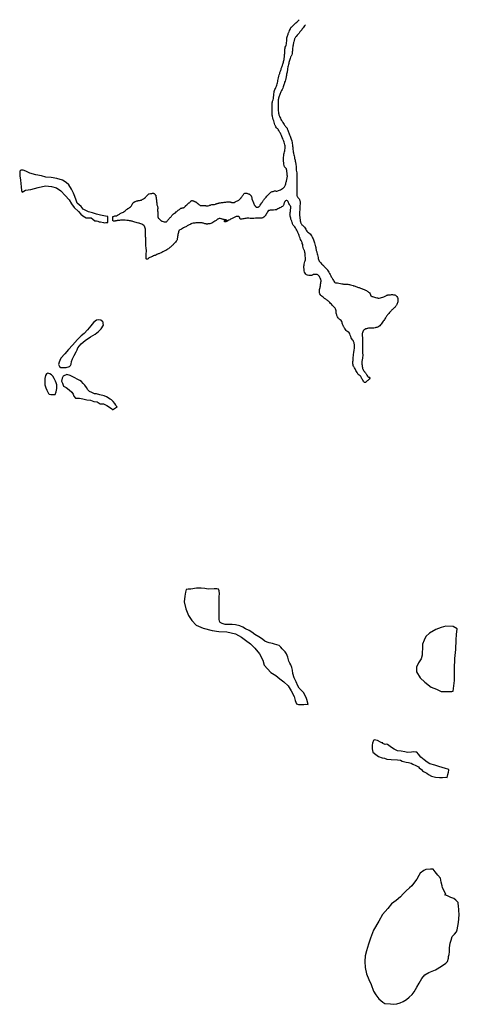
# Model space of a CAD drawing. Extents: x 221108 to 224745, y 857236 to 865373.
import ezdxf

# ---------------------------------------------------------------- set-up
doc = ezdxf.new("R2010")
doc.units = 0
doc.header["$LTSCALE"] = 800
doc.layers.add('WETLANDS', color=11, linetype='CONTINUOUS')

msp = doc.modelspace()

# ---------------------------------------------------------------- linework, layer by layer
at = {"layer": 'WETLANDS', "color": 0}
msp.add_lwpolyline([(223470.9, 865330.8, -0.005244), (223445.3, 865296.5, -0.007448), (223426.6, 865272.8, -0.010934), (223394.4, 865234.9, 0.03995), (223386.2, 865224, 0.061707), (223381.4, 865213.9, 0.028777), (223375.2, 865190.7, 0.005907), (223372.6, 865177.3, 0.002722), (223367.4, 865147.9, 0.034472), (223363.1, 865106.3, -0.061874), (223359.5, 865083.2, -0.135943), (223353.4, 865073.2, 0.133791), (223347.1, 865063, 0.005571), (223341.6, 865043.7, 0.003406), (223333.2, 865012.1, 0.000595), (223328, 864991.8, 0.00356), (223327.2, 864988.4, 0.039292), (223324.5, 864971, -0.027532), (223321.1, 864946.3, -0.006824), (223317.9, 864930.5, 0.006233), (223314.4, 864913.3, 0.022814), (223311.6, 864894.2, -0.045463), (223309.7, 864884.7, -0.019651), (223307.1, 864876.7, 0.007652), (223299.8, 864856.4, 0.006463), (223290.2, 864827.2, -0.009242), (223283.5, 864806.9, -0.046065), (223274.8, 864788.1, 0.035033), (223262.9, 864763.7, 0.01006), (223256.7, 864747.5, 0.01233), (223252.2, 864734, 0.019487), (223247.7, 864716.7, 0.040835), (223246.5, 864708.2, 0.00688), (223246.2, 864700.2, 0.008868), (223246.2, 864694, 0.002454), (223246.4, 864681.8, -0.0027), (223246.5, 864670.7, -0.00428), (223246.5, 864657.9, 0.003439), (223246.5, 864642, 0.012191), (223246.9, 864629.1, 0.008062), (223248.2, 864609.8, 0.018767), (223249.6, 864598.9, 0.023473), (223251.4, 864590.3, 0.02909), (223254, 864582.1, 0.016065), (223260.2, 864567.7, 0.010881), (223269.4, 864548.9, 0.012992), (223277.9, 864533.7, 0.009476), (223283.7, 864524.2, 0.004858), (223295.5, 864506, 0.054277), (223312, 864486.4, -0.108419), (223319.2, 864475.6, -0.000084), (223322.6, 864466.8, -0.000025), (223334, 864437.7, 0), (223340.2, 864421.9, -0.000001), (223345, 864409.7, -0.001691), (223357.7, 864376.8, -0.014485), (223359.1, 864372.9, -0.04381), (223359.7, 864370.1, -0.003035), (223365, 864328.3, -0.007159), (223369.2, 864289.4, 0.028744), (223370.6, 864279.8, 0.002671), (223373.2, 864267.8, -0.000778), (223382.3, 864226.7, -0.000185), (223388.7, 864197, -0.000443), (223391.4, 864184.6, -0.053143), (223393.7, 864163.3, 0.03249), (223396, 864128.3, 0.022183), (223399.5, 864108, -0.038399), (223401.2, 864096.1, -0.013772), (223401.7, 864084.9, -0.007387), (223401.6, 864063.9, -0.012135), (223400.2, 864032.4, 0.021722), (223399.7, 864014.7, 0.000693), (223400.1, 863995.2, 0.000493), (223400.7, 863967.7, 0.000169), (223400.8, 863963.3, -0.000075), (223401.1, 863953.5, -0.041104), (223399.7, 863929.6, 0.105085), (223400.3, 863920.2, 0.061749), (223401.3, 863917.9, 0.015312), (223406.7, 863909.3, 0.020145), (223412.9, 863900.7, -0.021526), (223418.7, 863892.6, -0.040421), (223423.8, 863883.3, -0.055455), (223426.1, 863876, -0.049692), (223427.3, 863863.9, -0.018122), (223426.1, 863830.7, -0.000876), (223425.6, 863825.1, 0.001227), (223425.4, 863821.1, 0.009001), (223423, 863777.2, 0.023757), (223423.2, 863760.6, 0.013123), (223424.4, 863745.6, 0.006802), (223428.1, 863716.7, 0.000566), (223428.5, 863713.7, 0.000858), (223428.8, 863711.8, 0.026168), (223430.1, 863705.3, 0.016354), (223433, 863695.1, 0.049807), (223435.7, 863688.9, 0.027928), (223442.2, 863678.8, 0.08699), (223451.8, 863669.5, -0.069713), (223464.1, 863658.3, -0.08354), (223473.9, 863641.4, 0.091373), (223483.2, 863626.1, 0.059923), (223496, 863614.7, -0.056487), (223509.7, 863602.7, -0.020982), (223521.9, 863588.1, -0.039902), (223527.4, 863579.6, -0.033207), (223535, 863562.8, -0.017358), (223546.4, 863529.4, -0.004292), (223553.2, 863506, -0.012992), (223555.2, 863498.2, -0.040269), (223557.3, 863483.9, 0.056882), (223559.1, 863473.8, 0.005759), (223561.6, 863465.8, -0.004546), (223564.7, 863455.7, -0.001751), (223566.8, 863449, -0.000613), (223572.5, 863429.5, -0.047548), (223576.6, 863408.5, 0.058074), (223580.2, 863391.3, 0.062046), (223586.6, 863378.1, 0.047081), (223598.6, 863363, 0.004154), (223612.2, 863349.1, -0.003573), (223628, 863332.9, -0.001864), (223653.2, 863306.4, -0.03397), (223654.5, 863304.9, -0.026898), (223655.6, 863303, -0.001475), (223675.3, 863268.1, -0.002173), (223689.2, 863242.9, 0.002265), (223702.5, 863218.8, 0.031653), (223711.8, 863204.5, 0.107799), (223715.6, 863201.1, 0.124779), (223724.8, 863198.7, -0.048035), (223749.2, 863196.1, -0.013759), (223773.9, 863190.4, 0.028268), (223786, 863188, 0.068135), (223799.2, 863187.9, -0.062765), (223813.6, 863187.9, -0.015411), (223830.1, 863185.4, -0.017695), (223844.4, 863182.2, -0.006792), (223866, 863176.3, -0.015795), (223875.1, 863173.3, -0.001194), (223889.7, 863168.1, -0.001256), (223903.4, 863163.1, -0.000711), (223915.3, 863158.6, -0.000334), (223940.6, 863149.2, -0.006973), (223948.1, 863146.3, -0.00254), (223968.5, 863137.9, -0.051863), (223982.9, 863130, -0.033732), (224002.5, 863114.5, -0.191384), (224010.3, 863098.5, 0.273021), (224017.7, 863087.9, 0.026432), (224025.4, 863084.8, 0.01262), (224042.1, 863079.7, 0.010695), (224062.2, 863074.6, 0.021113), (224072.5, 863072.6, 0.10008), (224091.4, 863073.7, 0.044633), (224130.9, 863087.8, 0.03466), (224143.1, 863094.5, -0.070768), (224149.3, 863097.3, -0.041269), (224155.4, 863098.6, -0.013021), (224174.8, 863100.5, -0.026224), (224193, 863100.8, -0.032927), (224207.4, 863099.4, -0.113251), (224216.4, 863095.6, -0.069792), (224227.9, 863084.8, -0.115279), (224235.2, 863069.6, -0.089961), (224236, 863048, -0.068489), (224228, 863020.4, -0.083651), (224215, 863000.6, -0.028527), (224195.7, 862982.1, 0.034012), (224179.6, 862966.3, 0.006205), (224155.4, 862938.4, 0.016415), (224146.7, 862927.4, 0.024294), (224133.7, 862908.1, -0.017172), (224115.8, 862880.4, -0.012285), (224104.6, 862865.1, -0.012833), (224093.1, 862851.1, -0.068759), (224078.2, 862837.8, -0.073526), (224061.3, 862829.9, -0.028651), (224047.4, 862826.5, -0.019037), (224026.2, 862823.5, -0.037854), (224001.7, 862822.9, 0.05723), (223985.5, 862821.8, 0.035192), (223981.5, 862820.8, 0.013869), (223971.7, 862817.2, 0.086322), (223954.1, 862806.5, 0.115861), (223945.2, 862793.9, 0.074638), (223941.4, 862778.7, 0.058007), (223941.9, 862758.5, 0.022906), (223944.2, 862746.7, -0.05601), (223944.7, 862741.9, -0.002453), (223944.8, 862730.6, -0.002368), (223944.7, 862718.9, -0.002123), (223944.4, 862696.2, 0.006239), (223944.3, 862688.4, 0.004143), (223944.4, 862680.6, -0.002558), (223944.7, 862667.9, -0.002175), (223944.8, 862651.6, 0.001214), (223945, 862622.3, 0.008507), (223945.3, 862608.7, -0.008705), (223945.6, 862595.4, -0.060611), (223943.4, 862575.7, 0.045151), (223939.6, 862549.4, 0.001886), (223938.9, 862536.9, 0.007602), (223938.9, 862533.8, 0.003754), (223938.8, 862529.9, 0.019654), (223938.8, 862529.2, 0.021438), (223939, 862527.9, -0.007601), (223939.6, 862524.2, -0.010151), (223940.2, 862518.3, 0.005907), (223941.3, 862508, 0.0328), (223944.4, 862491.3, 0.052946), (223948, 862481.4, 0.023953), (223951.5, 862475.1, 0.035472), (223954.4, 862471.1, 0.00125), (223957.1, 862467.9, -0.001182), (223960, 862464.4, -0.001315), (223966, 862457.2, -0.001295), (223972, 862449.9, -0.060424), (223977.3, 862441.6, 0.037362), (223985.1, 862427.9, 0.025888), (223988.9, 862422.8, 0.031997), (223992.5, 862419.1, 0.268352), (223998.2, 862417.8, -0.257), (224004.2, 862416.6, -0.043613), (224005.5, 862415.3, -0.086685), (224006, 862414.5, -0.255617), (224005.4, 862410.9, -0.039839), (223991.1, 862395, -0.003757), (223983.2, 862387.7, -0.005365), (223977.6, 862382.6, -0.02566), (223969.2, 862376, -0.060439), (223965.2, 862373.8, -0.315872), (223960.8, 862374.9, -0.043938), (223943, 862399, -0.029947), (223935, 862414, 0.046806), (223929.5, 862423.4, 0.118747), (223915.4, 862435.7, -0.146309), (223904.4, 862446.4, -0.0081), (223898.8, 862457, 0.005125), (223889.9, 862473.7, 0.012295), (223873.6, 862502.1, -0.0299), (223867.3, 862514.1, -0.082327), (223865.7, 862520.2, -0.027342), (223864.9, 862539.2, -0.011734), (223866.1, 862573.1, -0.019001), (223868.1, 862594, -0.001678), (223870.4, 862610.3, 0.001602), (223872.8, 862627.3, 0.002096), (223873.8, 862635.2, 0.000831), (223876.3, 862655.2, 0.063284), (223876.3, 862688.4, 0.076534), (223868.6, 862714.7, 0.050577), (223861.2, 862727.2, -0.039238), (223851.3, 862743, -0.064895), (223842.5, 862767.2, 0.095315), (223835.4, 862783.4, 0.129882), (223823.1, 862794, -0.117139), (223809.3, 862805.4, -0.011078), (223798.7, 862819.9, -0.016891), (223792.3, 862829.8, -0.010819), (223787.4, 862838.5, -0.007886), (223781, 862850.7, -0.085567), (223776.9, 862864.3, 0.076074), (223772.5, 862879.7, 0.174448), (223758.7, 862894, -0.146397), (223741.4, 862909.8, -0.030553), (223732.5, 862927.2, -0.045604), (223728.4, 862939.6, -0.066028), (223727, 862953.5, 0.068874), (223725.6, 862966.8, 0.04594), (223719.3, 862984.9, 0.074272), (223712.9, 862994.8, 0.030364), (223701.1, 863006.6, -0.023932), (223686, 863021.4, -0.015571), (223672.9, 863036.4, 0.038438), (223667.3, 863042.3, 0.034277), (223657.6, 863049.8, -0.014471), (223634, 863066.7, -0.004717), (223624.7, 863074, -0.003016), (223610.3, 863085.5, -0.074914), (223591.5, 863106.2, -0.14821), (223587.4, 863119.9, -0.027826), (223588.1, 863132.3, -0.017255), (223590.9, 863152.1, -0.004572), (223593.6, 863166, 0.004541), (223596.3, 863180, 0.022171), (223600.6, 863211.8, 0.062442), (223600.2, 863223.2, 0.06915), (223598.6, 863228.5, 0.021998), (223590.7, 863243.7, 0.029969), (223582.9, 863255.5, 0.047254), (223576.9, 863262.1, 0.13786), (223569, 863266.1, 0.055748), (223547.5, 863267.8, 0.113405), (223529.9, 863263.2, -0.106285), (223511.1, 863258, -0.096574), (223488.1, 863261.1, -0.136094), (223474.3, 863270.4, -0.092859), (223465, 863286.7, -0.069692), (223460.2, 863311.1, -0.020462), (223459.8, 863337.6, -0.035417), (223461.3, 863352.9, -0.063494), (223467.7, 863373.9, 0.092318), (223471.2, 863388.6, 0.019134), (223471.4, 863398.9, 0.010296), (223470.6, 863418, 0.016821), (223467.6, 863447.9, 0.039342), (223464.9, 863460.5, 0.078329), (223461, 863468.7, -0.062526), (223455.8, 863478.9, -0.073694), (223450.8, 863502.9, 0.080566), (223445.9, 863524.9, 0.006651), (223436.7, 863547.1, -0.006962), (223427.9, 863568.4, -0.002979), (223419.8, 863589.1, 0.003999), (223413.8, 863604.5, 0.017261), (223409.2, 863614.9, 0.006697), (223396.1, 863641, 0.063177), (223379, 863665.8, -0.078109), (223365.7, 863686.3, -0.018534), (223361.9, 863696, -0.008362), (223354.5, 863717.9, -0.01619), (223345.2, 863750.4, -0.056598), (223343.9, 863760, -0.050938), (223344.9, 863771.9, 0.019971), (223349.2, 863802.1, 0.010682), (223351.5, 863829.9, 0.186627), (223351, 863831.5, 0.331981), (223350, 863831.7, -0.229404), (223348.6, 863831.8, -0.130602), (223345.7, 863834.6, -0.018403), (223332.3, 863859.1, -0.020502), (223328.9, 863866.7, 0.028637), (223326.3, 863872.2, 0.216988), (223317.7, 863878.7, 0.218724), (223307.2, 863876.4, 0.062449), (223301.8, 863871.2, 0.070714), (223298.4, 863865.5, 0.043395), (223295.3, 863856, -0.044251), (223292.3, 863846.7, -0.027351), (223286.4, 863834.6, -0.09425), (223283.8, 863831.5, -0.03637), (223281.5, 863829.9, -0.006611), (223267.9, 863822, -0.011683), (223235, 863804.5, -0.063869), (223228.6, 863802.2, -0.042626), (223220, 863801.1, 0.015296), (223196, 863799.4, 0.008159), (223166.1, 863795.9, 0.18508), (223164.9, 863795.2, 0.040726), (223163.7, 863793.7, 0.00414), (223154.2, 863777.5, 0.000837), (223150.4, 863770.9, -0.001089), (223147.5, 863765.9, -0.025696), (223143.1, 863759.1, -0.014433), (223134.4, 863747.8, -0.103553), (223119.9, 863736.2, -0.111286), (223103.2, 863731.9, -0.020226), (223088, 863732.1, 0.019807), (223072.4, 863732.3, 0.006012), (223044.7, 863731.2, -0.008629), (223025.4, 863730.6, -0.036291), (223003.3, 863731.8, 0.057041), (222989.3, 863732.1, 0.009762), (222987.5, 863731.8, 0.001091), (222971.6, 863729.6, 0.021164), (222954.1, 863726.3, -0.024464), (222939, 863723.6, -0.480619), (222929.3, 863733, 0.383201), (222919.9, 863745.6, 0.0631), (222904, 863746.7, 0.094857), (222893.7, 863744.2, 0.005701), (222881.3, 863738.3, 0.00338), (222860.4, 863727.9, 0.013836), (222830.4, 863711.7, -0.022703), (222811.9, 863702.2, -2.845661), (222816.3, 863711, 1.50829), (222821.8, 863714.9, 0.049585), (222818.8, 863716.4, 0.028844), (222813.4, 863718.1, 0.015655), (222798.5, 863721.3, -0.01834), (222785.8, 863724.1, -0.01545), (222781.5, 863725.4, 0.01015), (222775.1, 863727.3, 0.084263), (222758, 863729.2, 0.118485), (222746.1, 863725.6, 0.067438), (222740.8, 863721.4, -0.038204), (222732, 863713.6, -0.037368), (222696.2, 863690.5, -0.108446), (222682, 863686.4, -0.061268), (222676, 863686.7, 0.058859), (222669.6, 863687.1, 0.103946), (222660.4, 863684.6, -0.156903), (222654.1, 863683.6, -0.142147), (222651.4, 863684.8, 0.173384), (222649.1, 863685.7, 0.109966), (222647.4, 863685.4, -0.103549), (222645.6, 863685, -0.152526), (222638.7, 863687.2, 0.101339), (222629, 863691.4, 0.01123), (222616.8, 863693.6, 0.017968), (222609.1, 863694.6, 0.015208), (222595, 863695.4, 0.01738), (222582.6, 863695.3, 0.015507), (222573.3, 863694.7, 0.008085), (222555.7, 863692.5, 0.020961), (222531.8, 863688.2, 0.063138), (222524.2, 863685.5, 0.014316), (222510.9, 863678.2, -0.00825), (222488.1, 863665.4, -0.000474), (222473.9, 863657.7, 0.000339), (222454.1, 863647, 0.006833), (222426.1, 863631.4, 0.111806), (222424.7, 863630, 0.091969), (222423.9, 863628.3, 0.005814), (222417.2, 863598.9, 0.00034), (222413.7, 863582.7, 0.013643), (222413.7, 863582.3, 0.006343), (222413.6, 863581.8, 0.000431), (222412.6, 863574.1, 0.011276), (222411.7, 863565.6, -0.01185), (222410.8, 863557.5, -0.125281), (222407.1, 863548.3, -0.036457), (222385.3, 863522.5, -0.008881), (222367, 863504.5, -0.015297), (222355.9, 863494.6, -0.017407), (222331.5, 863475.5, -0.033647), (222318, 863467, -0.010979), (222298.1, 863456.9, -0.008294), (222271.2, 863444.4, -0.001342), (222248.6, 863434.4, -0.002104), (222234.1, 863428.2, -0.010076), (222221.6, 863423.2, 0.004251), (222191.9, 863411.6, 0.09461), (222169.4, 863397.2, -0.22517), (222158.3, 863393.6, -0.317394), (222155.3, 863396.3, -0.053236), (222153, 863418, -0.046328), (222155.4, 863443.9, 0.061904), (222156.6, 863463.3, 0.034482), (222152.9, 863491.7, -0.047127), (222150.6, 863512.5, -0.000243), (222150.3, 863539.1, 0.000213), (222150, 863569.5, 0.000106), (222149.8, 863588.6, 0.000059), (222149.4, 863622.9, 0.031074), (222147.9, 863642.8, 0.038026), (222144.4, 863658.7, 0.134987), (222135.9, 863672.4, 0.101528), (222117.6, 863683.5, 0.005451), (222100.8, 863689.2, 0.009045), (222090.7, 863692.3, 0.00232), (222070, 863698.3, 0.002591), (222051.4, 863703.4, 0.015844), (222023.2, 863710, 0.016189), (221995.2, 863714.7, 0.033476), (221966.6, 863716.7, 0.028696), (221933.3, 863714.8, 0.006693), (221914.7, 863712.4, 0.014747), (221906.3, 863711, 0.020615), (221901.7, 863709.9, -0.016511), (221895.9, 863708.4, -0.062948), (221887.4, 863707.6, -0.10846), (221882.6, 863708.9, -0.09309), (221880.1, 863710.7, -0.164544), (221879.4, 863712.4, -0.037678), (221879.4, 863715.4, 0.03284), (221879.4, 863718.8, 0.008247), (221878.9, 863725.6, -0.018554), (221878.7, 863728.7, -0.00799), (221878.7, 863730.5, 0.004816), (221878.7, 863733.6, 0.02029), (221878.6, 863736.2, -0.013831), (221878.4, 863740, -0.088939), (221879, 863744.2, -0.148411), (221880.5, 863746.4, -0.091785), (221882.8, 863747.5, -0.017495), (221895.7, 863751, -0.030627), (221908, 863753, 0.092621), (221912, 863754.1, 0.030862), (221915.9, 863756.4, -0.023663), (221920.9, 863759.4), (221922.3, 863760.2), (221932.6, 863765.8, 0.050308), (221936.2, 863768.3, -0.025494), (221943.2, 863773.5, -0.080716), (221958.5, 863780.7, 0.083238), (221973.3, 863787.7, 0.038996), (221986.1, 863798.1, -0.040495), (221998.4, 863808.2, -0.003393), (222003.7, 863811.7, 0.003111), (222009.4, 863815.6, 0.011289), (222025.4, 863827.1, 0.05822), (222028.2, 863829.7, 0.056772), (222031.6, 863834.9, -0.023716), (222038.8, 863847.8, -0.002918), (222043.6, 863855.2, -0.008782), (222045.2, 863857.7, -0.063303), (222048.9, 863861.7, -0.042136), (222055.5, 863866.5, -0.019844), (222060.5, 863869.2, -0.018276), (222066.1, 863871.8, -0.020215), (222077.8, 863876, -0.040589), (222083.8, 863877.4, -0.004757), (222089.6, 863878.2, 0.002843), (222099.4, 863879.5, 0.002277), (222112.8, 863881.5, 0.041607), (222113.5, 863881.7, 0.076057), (222115.8, 863882.8, -0.015075), (222126.3, 863889.8, -0.008519), (222139, 863897.4, 0.02305), (222143.6, 863900.4, 0.070974), (222147.3, 863903.8, -0.021973), (222157.8, 863915.9, -0.00958), (222168.8, 863927, -0.024181), (222173.4, 863931.1, -0.106872), (222178.8, 863933.8, -0.029823), (222199.6, 863937.8, -0.021402), (222211.2, 863938.9, -0.070217), (222214.8, 863938.5, -0.102753), (222219.7, 863936.2, -0.051211), (222227.5, 863928.9, -0.019785), (222232.1, 863923.3, -0.087551), (222232.8, 863921.9, -0.028143), (222234, 863916.9, -0.011472), (222236, 863904.5, -0.000059), (222236.9, 863897.6, -0.00045), (222237.1, 863896.7, -0.000831), (222237.4, 863893.9, -0.000125), (222239.9, 863875.1, -0.014419), (222241.4, 863860, 0.013085), (222243, 863843.3, 0.100994), (222246.8, 863832.2, -0.116583), (222249.7, 863822.4, -0.042586), (222249.5, 863811.6, 0.035543), (222249, 863798.7, 0.004634), (222249.5, 863785.7, -0.00531), (222250, 863774.3, -0.014759), (222250, 863763.6, 0.012374), (222250, 863750.9, 0.049064), (222251.3, 863739.7, 0.107988), (222253.5, 863735, 0.034125), (222255.2, 863733, 0.008184), (222263.1, 863725.4, 0.013194), (222278.8, 863711.4, 0.051664), (222283.2, 863708.4, 0.063306), (222286.5, 863707.1, 0.014014), (222302, 863703.8, 0.021692), (222316.5, 863701.7, 0.09054), (222320, 863702, 0.114883), (222323.5, 863703.9, 0.038408), (222331.7, 863712.3, 0.033654), (222340.7, 863724.6, -0.04798), (222347.3, 863733.1, -0.022168), (222353.4, 863739.1, 0.020547), (222360.1, 863745.5, 0.043047), (222367.2, 863754.4, -0.043888), (222374.2, 863763.2, -0.082377), (222387.2, 863772.9, 0.066726), (222403.6, 863784.4, 0.024384), (222410.6, 863791.5, -0.034815), (222415.7, 863796.4, -0.051008), (222424, 863802.1, 0.042563), (222434.1, 863808.8, 0.07317), (222438.5, 863813.4, -0.168143), (222440.8, 863815.1, -0.022568), (222442.2, 863815.5, -0.004527), (222449.3, 863816.9, -0.010115), (222456.3, 863818.1, 0.013257), (222461.7, 863819, 0.08224), (222468, 863821.4, 0.068295), (222474.4, 863826.4, 0.026691), (222478.5, 863831, -0.022002), (222483.3, 863836.7, -0.010797), (222495.2, 863848.9, -0.017154), (222503.1, 863856.1, -0.042961), (222509.3, 863860.5, 0.027596), (222519.1, 863867.1, 0.081705), (222524.6, 863872.9, -0.110107), (222529, 863876.9, -0.155478), (222535.1, 863878.3, -0.084399), (222546, 863875.5, -0.010885), (222552.5, 863872.4, 0.017509), (222556.6, 863870.5, 0.007475), (222559.6, 863869.3, -0.0098), (222561.9, 863868.4, -0.048041), (222567.1, 863865.6, -0.032719), (222573.9, 863860.3, -0.032021), (222578.4, 863855.7, 0.036534), (222582.4, 863851.8, 0.010063), (222586.1, 863848.8, 0.004682), (222594.1, 863842.5, 0.015145), (222601.2, 863837.5, 0.092227), (222602.6, 863836.9, 0.069929), (222607.7, 863836.5, -0.018741), (222626.6, 863836.9, -0.001145), (222641.3, 863836.6, -0.006331), (222644, 863836.5, -0.08613), (222647, 863835.8, 0.062336), (222651, 863834.7, 0.071196), (222659.4, 863834.7, 0.035872), (222675.5, 863838.2, 0.017175), (222681.8, 863840.3, -0.017122), (222688.2, 863842.4, -0.070992), (222708.7, 863845.4, 0.07897), (222727.2, 863848.4, 0.040997), (222736.2, 863852.2, -0.051817), (222743.4, 863855.1, -0.012328), (222755.4, 863858.2, -0.02322), (222761.8, 863859.4, -0.000346), (222769.5, 863860.4, -0.00009), (222799, 863864.3, -0.000219), (222829.5, 863868.3, -0.000952), (222836.5, 863869.2, -0.056054), (222839.3, 863869.2, -0.018524), (222847.5, 863868.1, -0.073192), (222852.6, 863866.4, 0.048292), (222860.2, 863863.5, 0.093488), (222878.3, 863862, 0.125249), (222891, 863866.6, 0.02333), (222894.1, 863869, -0.028477), (222896.7, 863870.9, -0.055126), (222908.9, 863877.1, 0.0603), (222920.1, 863882.9, 0.027257), (222929.4, 863890.1, 0.038772), (222935.3, 863896, 0.008902), (222939.9, 863901.6, 0.018261), (222942, 863904.5, 0.010104), (222945.1, 863909.2, -0.00527), (222950.9, 863918.2, -0.009589), (222955.3, 863924.7, -0.0075), (222961.2, 863932.7, -0.120157), (222969.1, 863939.2, -0.134093), (222978.2, 863940.9, -0.046862), (222986.7, 863939.3, -0.033027), (222998.3, 863935.2, -0.007238), (223005.9, 863931.8, -0.022745), (223008.2, 863930.6, -0.047763), (223013.5, 863926.8, -0.038732), (223019.2, 863921, -0.024844), (223022.1, 863917.2, -0.035586), (223023.8, 863914.3, -0.045746), (223025.8, 863908.9, -0.030055), (223027.7, 863900.5, -0.043431), (223028, 863895.5, 0.074294), (223028.4, 863892.7, 0.054819), (223030.1, 863888.4, -0.036705), (223033, 863882.1, -0.018405), (223035.3, 863874.8, 0.029482), (223036.8, 863870.4, 0.028701), (223038.6, 863866.7, -0.018814), (223041.4, 863861.2, -0.03274), (223044.1, 863854.2, 0.028601), (223047.1, 863846.3, 0.040696), (223050.8, 863839.5, 0.068291), (223053.8, 863836, 0.076353), (223055, 863835.2, -0.102716), (223055.9, 863834.6, -0.109244), (223056.5, 863833.7, 0.057657), (223057.3, 863831.8, 0.078106), (223061, 863827.4, 0.083885), (223065.4, 863824.7, 0.065483), (223068.8, 863823.8, 0.040793), (223074.3, 863823.6, 0.052273), (223081.8, 863824.7, 0.103067), (223085.3, 863826.4, 0.047184), (223089.8, 863830.7, 0.023425), (223097.7, 863840.6, 0.002319), (223110.3, 863858.3, 0.007825), (223114, 863863.6, 0.003114), (223119.8, 863872.5, -0.0033), (223125.3, 863880.9, -0.005057), (223133.1, 863892.4, -0.02446), (223134.9, 863894.7, -0.009952), (223135.9, 863895.8, -0.000946), (223146.9, 863907.8, -0.001652), (223157.6, 863919.2, -0.001092), (223173.9, 863936.4, -0.026066), (223180.6, 863942.8, -0.017839), (223191.2, 863951.2, -0.200413), (223204.3, 863954.5, 0.230607), (223215.6, 863957.9, 0.018101), (223216, 863958.3, -0.021962), (223216.4, 863958.7, -0.330067), (223223.5, 863959.4, 0.182644), (223235.5, 863957.2, 0.035197), (223249.1, 863960.8, 0.029405), (223264.8, 863967.1, 0.035556), (223283.3, 863977.5, 0.058284), (223293.2, 863985.8, 0.052563), (223302, 863997.4, 0.065439), (223306.6, 864008.1, 0.011534), (223310.9, 864024.1, 0.006941), (223317, 864050.9, 0.00437), (223322.2, 864077, 0.075392), (223322.3, 864078.5, 0.000658), (223322, 864081.4, -0.000151), (223320.5, 864094.1, -0.000288), (223317.9, 864118.1, 0.000416), (223316, 864134.8, 0.212562), (223310, 864144.9, -0.145617), (223299.7, 864158.2, -0.045766), (223294, 864178.1, -0.036185), (223290.9, 864204.2, -0.020643), (223290.8, 864237, -0.028051), (223293.1, 864261.1, -0.040985), (223297.7, 864280.5, 0.04285), (223302, 864299, 0.037724), (223303.5, 864320.3, 0.042699), (223301.7, 864339, 0.038594), (223296, 864360.7, 0.020356), (223280.5, 864400.2, 0.012705), (223264.4, 864434.6, 0.017581), (223251.2, 864458.7, 0.081986), (223233.4, 864479.9, -0.126618), (223223, 864494.8, -0.011263), (223219.9, 864503.5, -0.004567), (223213.1, 864525.2, -0.006051), (223199, 864573.8, -0.050353), (223197.9, 864579.8, -0.014732), (223197.7, 864585.7, -0.00166), (223197.3, 864638.1, -0.00137), (223197.2, 864679.1, -0.006816), (223197.3, 864687.3, -0.086743), (223199.7, 864699.2, 0.045108), (223206.2, 864721.3, 0.041901), (223209.1, 864747.4, -0.04665), (223211.9, 864770.8, -0.060755), (223223.5, 864804, 0.051256), (223237.8, 864843, 0.018564), (223246.2, 864881.6, -0.029219), (223252.1, 864906, -0.003006), (223259.1, 864928.8, -0.002553), (223267.7, 864955.5, -0.008147), (223276.9, 864982.2, 0.009098), (223285.1, 865006.1, 0.025786), (223293.2, 865036.6, 0.028504), (223297.5, 865064.8, 0.002164), (223298.5, 865075.5, 0.001253), (223300.1, 865093.8, 0.009292), (223301.7, 865120.4, -0.015157), (223302.9, 865136.7, -0.073142), (223305.2, 865145.5, 0.034378), (223311.5, 865163.9, 0.060686), (223317.2, 865205.5, -0.075986), (223322.9, 865238.6, -0.012348), (223327.8, 865252.4, -0.007714), (223336.7, 865274.3, -0.014215), (223352, 865307.8, -0.090054), (223355.5, 865312.5, -0.002308), (223361.3, 865317.9, 0.000564), (223384.9, 865339.7, 0.00038), (223399.9, 865353.7, 0.000271), (223421, 865373.3)], format="xyb", dxfattribs=at)
for points in [[(221837.5, 863747), (221817.9, 863750.7), (221777.2, 863758.9), (221742.9, 863764.9), (221711.4, 863777.7), (221676, 863785.2), (221633.9, 863807.5), (221615.2, 863828.8), (221583.4, 863856.8), (221576, 863881.9), (221562.6, 863911.6), (221552.3, 863939.2), (221536.4, 863973.6), (221515.6, 864007.2), (221491.2, 864028.5), (221462.9, 864045.9), (221414.8, 864061.1), (221368.4, 864070), (221323.5, 864071.5), (221287.8, 864083.2), (221242.5, 864092.1), (221192.6, 864104.9), (221157.9, 864120.9), (221136, 864130.8), (221118.3, 864130.1), (221108.7, 864120.2), (221107.6, 864082.4), (221113.6, 864046.6), (221119.6, 863992.8), (221122.7, 863961.3), (221128, 863947.5), (221156, 863964.1), (221200.2, 863971.1), (221260.1, 863986.3), (221322.4, 864001.4), (221372.3, 863994.6), (221411.5, 863982.9), (221447.6, 863957.8), (221484.7, 863919.9), (221517.2, 863885.8), (221535.9, 863850.1), (221558.9, 863820.7), (221594.6, 863787.4), (221613.4, 863766.8), (221630.3, 863751.6), (221657.6, 863735.3), (221672.4, 863736.7), (221699.7, 863734.5), (221712.4, 863725), (221728.7, 863710.8), (221742.1, 863710.4), (221754.9, 863707.6), (221766.5, 863703), (221777.5, 863702.2), (221800.1, 863696.6), (221809, 863695.5), (221820.3, 863695.8), (221828.8, 863695.8), (221835.8, 863696.2), (221835.8, 863699.7), (221836.6, 863705.8), (221836.6, 863718), (221836.6, 863729.3)], [(221449.3, 862576.5), (221440.4, 862556.4), (221434.4, 862542.2), (221429.4, 862523.1), (221436.1, 862506.1), (221448.5, 862498), (221465.1, 862497.6), (221492.4, 862498.3), (221520.3, 862506.7), (221528.1, 862516.3), (221534.5, 862527.2), (221537.7, 862548.5), (221544.8, 862570), (221559.3, 862596.9), (221574.2, 862627.7), (221582.8, 862645.7), (221588.8, 862661.7), (221601.9, 862677.9), (221616.4, 862694.9), (221650.1, 862721), (221694.7, 862751.4), (221731.2, 862775.1), (221760.6, 862795.6), (221782.5, 862817.9), (221801.3, 862848.3), (221798.5, 862862.8), (221798.2, 862869.5), (221794.6, 862876.6), (221778, 862890.4), (221761.4, 862894), (221741.9, 862888.7), (221717.1, 862871.4), (221696.9, 862844.1), (221668.2, 862810.2), (221640.6, 862780.9), (221616.9, 862761.8), (221585.3, 862731.4), (221545.3, 862684.3), (221511.6, 862648.6), (221482.6, 862611.9)], [(221400.4, 862275.1), (221410.4, 862297), (221416.1, 862326.3), (221416.4, 862338.7), (221414.7, 862356.1), (221410.5, 862372.7), (221402.7, 862385.8), (221391.7, 862407.1), (221381.1, 862425.8), (221370.9, 862438.2), (221358.2, 862447.1), (221340.8, 862451.4), (221328.8, 862446.4), (221320.3, 862432.6), (221315.3, 862408.6), (221315.3, 862388), (221316, 862373.5), (221317, 862354.8), (221322.7, 862331.8), (221332.2, 862312.6), (221339.6, 862295.3), (221346.3, 862284.3), (221353, 862278.6), (221365.4, 862275.4), (221384.2, 862274.7)], [(223495.2, 859714.5), (223482.5, 859755.2), (223477.5, 859771.8), (223466.9, 859792), (223457.4, 859808.6), (223441.8, 859825.3), (223420.3, 859848.7), (223409.3, 859868.5), (223395.2, 859900.4), (223379, 859934), (223368.7, 859969), (223363.5, 859996), (223357.8, 860018.6), (223349.7, 860040.9), (223349.7, 860041.6), (223341.9, 860054.4), (223334.9, 860071.4), (223325.4, 860103.6), (223314.4, 860133.3), (223303.5, 860147.8), (223279.8, 860173.7), (223267.4, 860188.2), (223253.3, 860200.3), (223235.6, 860206.3), (223215.8, 860211.6), (223198.4, 860217.3), (223173, 860222.3), (223154.6, 860228.7), (223135.5, 860237.6), (223119.2, 860250), (223107.9, 860258.8), (223085.3, 860273.4), (223051.7, 860292.1), (223029.4, 860310.2), (223005.7, 860325.1), (222975.3, 860339.7), (222955.1, 860352.8), (222928.2, 860362.4), (222893.2, 860371.2), (222864.9, 860375.5), (222835.2, 860374.5), (222807.9, 860374.5), (222782.8, 860381.6), (222765.5, 860391.9), (222760.5, 860403.6), (222758.8, 860418.5), (222757.4, 860446.1), (222757.4, 860470.8), (222756.7, 860489.6), (222756.8, 860513.7), (222756.8, 860535.6), (222758.2, 860554.3), (222757.2, 860577.7), (222758.3, 860607.4), (222761.8, 860628.7), (222757.3, 860652), (222752, 860665.8), (222738.2, 860670.1), (222735.7, 860668.7), (222717.6, 860669.4), (222666, 860665.6), (222638.4, 860671.6), (222610.1, 860675.9), (222571.1, 860674.2), (222523.7, 860666.8), (222501.8, 860667.5), (222486.2, 860664.4), (222480.2, 860642.1), (222473.7, 860609.5), (222468, 860563.2), (222482.5, 860504), (222504.7, 860448.5), (222530.9, 860407), (222568.3, 860368.4), (222624.9, 860345.7), (222698.9, 860325.1), (222756.2, 860316.9), (222822.4, 860313.3), (222892.8, 860298.3), (222944.1, 860270.7), (222976.2, 860245.5), (223018, 860214.7), (223054.4, 860178.2), (223092.9, 860133.2), (223118.7, 860079.7), (223129.2, 860038.7), (223156.8, 860007.5), (223186.5, 859977), (223225.8, 859953.3), (223260.1, 859926.3), (223291.9, 859901.5), (223327.6, 859867.5), (223354.4, 859825.7), (223377.7, 859778.3), (223387.3, 859747.5), (223396.8, 859719.5), (223414.8, 859713.1), (223432.9, 859713.1), (223457.3, 859713.8), (223468.6, 859717.3)], [(224692.9, 859823.6), (224704.6, 859912), (224705.8, 860007.9), (224708, 860092.5), (224715.9, 860166.8), (224719.9, 860246.8), (224722.4, 860292.8), (224726.7, 860339.1), (224694.1, 860358.3), (224631.9, 860361.2), (224595.4, 860350.3), (224551.1, 860332.6), (224497.3, 860303.7), (224468.3, 860275), (224453.4, 860245.3), (224441.3, 860212.4), (224439.9, 860176.7), (224437.3, 860142.3), (224436.3, 860121.5), (224429.5, 860091), (224407.9, 860057.1), (224389.8, 860021.7), (224391.2, 859983.1), (224421.9, 859935), (224459, 859896.7), (224511.7, 859857.4), (224557.3, 859839.6), (224595.5, 859820.1), (224634.1, 859821.9), (224683.7, 859822.2)], [(224728.2, 857850.1), (224738.4, 857911.6), (224744.8, 857974.9), (224739.3, 858051.1), (224736.5, 858065.8), (224734.8, 858078.4), (224716, 858097.6), (224699.3, 858111), (224675.5, 858117.7), (224647.5, 858131.2), (224625.6, 858140.8), (224633.6, 858142.2), (224620.3, 858174.7), (224604.9, 858198.2), (224601.7, 858215.3), (224595.1, 858244.9), (224588.1, 858276.9), (224566.6, 858304.1), (224545.4, 858331.6), (224529.1, 858351.3), (224507.2, 858353.9), (224467.2, 858351.1), (224451.5, 858342), (224422.2, 858320), (224409.3, 858301.2), (224393.4, 858269.6), (224381.1, 858255.3), (224350.8, 858216.1), (224331.5, 858197.7), (224304.8, 858174.4), (224279.8, 858149.8), (224257.7, 858124.9), (224221.1, 858094.9), (224184.4, 858065.6), (224154.1, 858027), (224109.2, 857976.9), (224078.8, 857923.3), (224034.6, 857847.2), (224009.7, 857781.8), (223993.5, 857733.4), (223976.3, 857677.1), (223966.1, 857636.6), (223963.2, 857588.7), (223965.4, 857538.9), (223977.1, 857487.8), (223995.2, 857441.8), (224016, 857399.5), (224034.9, 857345.5), (224034.9, 857343.7), (224052.7, 857314.6), (224079.5, 857279.9), (224110.9, 857252.1), (224129.9, 857243.1), (224175.7, 857240.2), (224200.9, 857235.6), (224228.5, 857239.3), (224256.5, 857248.6), (224278.9, 857259), (224308.4, 857276.1), (224330.5, 857293.9), (224355.2, 857315.4), (224371.8, 857337.9), (224394.4, 857376.8), (224412.6, 857409.9), (224433.8, 857447.7), (224460.5, 857480.1), (224491.7, 857498.4), (224547.3, 857521.1), (224598, 857551.4), (224634.2, 857575.5), (224647.3, 857590.5), (224654.9, 857617.1), (224654.7, 857629.4), (224660.7, 857646.2), (224662.5, 857669.1), (224664.2, 857702.6), (224668.9, 857741.1), (224676.6, 857764.6), (224684.4, 857796.2), (224704.3, 857815.3), (224720.7, 857834)]]:
    msp.add_lwpolyline(points, close=True, dxfattribs=at)
for points in [[(221906.8, 862181.1), (221902.2, 862186.7), (221894.4, 862201.6), (221880.3, 862217.2), (221867.2, 862232.1), (221855.5, 862237.7), (221825.5, 862255.1), (221807.4, 862265.4), (221770.6, 862272.2), (221769.6, 862272.5), (221744.4, 862280), (221727.5, 862281.1), (221705.9, 862292.4), (221684.7, 862299.2), (221672.6, 862314.7), (221661.3, 862334.6), (221646.1, 862352.6), (221633.4, 862365.7), (221618.2, 862381.7), (221605.5, 862392), (221588.9, 862400.8), (221557.7, 862415.7), (221524.5, 862432), (221498, 862441.3), (221467.1, 862427.2), (221458.6, 862411.2), (221454, 862385.8), (221461.4, 862368.8), (221470.6, 862344.7), (221493.6, 862333.7), (221517.3, 862313.9), (221538.8, 862295.8), (221549.1, 862278.8), (221554.4, 862260.7), (221570.6, 862244.8), (221601.8, 862244.4), (221630.4, 862238.7), (221664.1, 862231.9), (221692.7, 862228.7), (221722.4, 862218.1), (221747.9, 862215.2), (221774.4, 862197.5), (221802, 862198.2), (221828.9, 862183.3), (221859, 862165.2), (221870.2, 862156)], [(221870.2, 862156), (221875.2, 862150.6), (221876.9, 862149.1), (221890.8, 862158.7), (221901.1, 862165.9), (221907.9, 862169.8), (221911.8, 862171.2), (221913.9, 862172.3), (221910, 862178.3), (221906.8, 862181.1)], [(224650.5, 859179.4), (224630.2, 859185.9), (224574.7, 859201.9), (224542.8, 859211.8), (224501.4, 859223.9), (224478.5, 859236), (224455.1, 859256.9), (224425.4, 859279.2), (224408.1, 859302.2), (224392.2, 859318.2), (224385.5, 859320.3), (224364.6, 859322.8), (224348, 859320), (224316.8, 859315.8), (224293.8, 859322.9), (224262.3, 859326.8), (224234, 859331.8), (224205.7, 859343.9), (224183.8, 859357.7), (224162.9, 859374), (224151.6, 859382.9), (224142.8, 859385.7), (224132.5, 859383.6), (224113.1, 859390.3), (224110.9, 859397.4), (224103.9, 859396.7), (224093.3, 859402), (224067.1, 859415.9), (224041.6, 859422.3), (224034.2, 859414.8), (224025.3, 859393.3), (224023.9, 859377), (224023.8, 859346.9), (224029.8, 859319.6), (224053.1, 859300.1), (224076.5, 859282.4), (224107.6, 859272.1), (224126.7, 859270.7), (224145.1, 859262.5), (224180.5, 859259.3), (224232.5, 859256.4), (224258, 859252.1), (224272.5, 859246.1), (224304.7, 859237.6), (224323.1, 859234.4), (224346.1, 859228.7), (224359.9, 859221.6), (224383.9, 859208.5), (224406.6, 859198.5), (224413.6, 859190.8), (224431.3, 859175.2), (224440.5, 859164.9), (224447.6, 859158.5), (224475.5, 859145), (224490.4, 859135.1), (224515.1, 859122.3), (224547, 859112.7), (224581.3, 859109.2), (224606.4, 859109.9), (224631.9, 859111.6), (224644.4, 859110)], [(224644.4, 859110), (224651, 859135.8), (224654.7, 859153.8), (224658.1, 859171.9), (224658.5, 859176.1), (224650.5, 859179.4)]]:
    msp.add_lwpolyline(points, dxfattribs=at)

doc.saveas('drawing.dxf')
